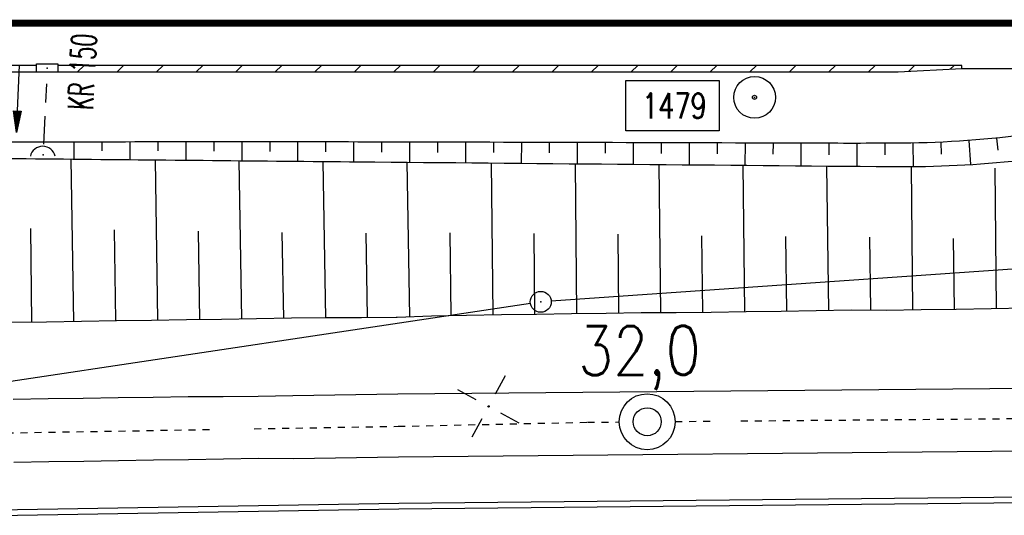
# Model space of a CAD drawing. Extents: x 0 to 1135, y 0 to 420.
# Tile 27 of 81: x 513 to 583, y 171 to 207. Entities that reach past the tile are written whole.
import ezdxf
from ezdxf.enums import TextEntityAlignment as Align

# ---------------------------------------------------------------- set-up
doc = ezdxf.new("R2010")
doc.units = 0
doc.header["$LTSCALE"] = 2
doc.header["$MEASUREMENT"] = 0
for name, pattern in [('ACAD_ISO10W100W', [0.5, 0.25, -0.25]), ('AUSGEZOGEN', [0]), ('GESTRICH-X2', [1.5, 1, -0.5])]:
    doc.linetypes.add(name, pattern=pattern)
doc.layers.get('0').update_dxf_attribs({"color": 8, "linetype": 'AUSGEZOGEN'})
for name, color, linetype in [('Bahnachse', 7, 'CONTINUOUS'), ('BOESCHG', 8, 'AUSGEZOGEN'), ('Boeschungen', 15, 'CONTINUOUS'), ('Böschungen', 15, 'CONTINUOUS'), ('DURCHL', 200, 'GESTRICH-X2'), ('FBRTOP', 8, 'AUSGEZOGEN'), ('Gleisachsen', 7, 'CONTINUOUS'), ('GRABEN', 8, 'AUSGEZOGEN'), ('GRENZL-BAB', 7, 'AUSGEZOGEN'), ('GRENZP-BAB', 7, 'AUSGEZOGEN'), ('Kabelanlagen', 15, 'CONTINUOUS'), ('KANAL', 200, 'GESTRICH-X2'), ('NETZ', 250, 'AUSGEZOGEN'), ('PFEIL', 200, 'CONTINUOUS'), ('PP', 8, 'AUSGEZOGEN'), ('SCHLITZRINNE', 200, 'AUSGEZOGEN'), ('SCHSYMBOL', 200, 'AUSGEZOGEN'), ('TEXTO', 200, 'CONTINUOUS')]:
    doc.layers.add(name, color=color, linetype=linetype)
doc.styles.add('ROMANS', font='romans.shx', dxfattribs={"width": 0.8})

# ---------------------------------------------------------------- blocks, each defined once
blk = doc.blocks.new('IKR')
at = {"color": 0}
for p, q in [((0, 1), (0, 2.5)), ((-2.5, 0), (-1, 0)), ((1, 0), (2.5, 0)), ((0, -2.5), (0, -1))]:
    blk.add_line(p, q, dxfattribs=at)
blk.add_circle((0, 0), 0.05, dxfattribs=at)
blk.add_point((0, 0), dxfattribs=at)
blk = doc.blocks.new('PKT')
at = {"color": 0}
blk.add_circle((0, 0), 0.15, dxfattribs=at)
blk.add_point((0, 0), dxfattribs=at)
blk = doc.blocks.new('PP')
at = {"color": 0}
blk.add_circle((0, -0.006), 1.493, dxfattribs=at)
blk.add_point((0, 0), dxfattribs=at)
blk = doc.blocks.new('GST')
at = {"color": 0}
blk.add_circle((0, 0), 0.75, dxfattribs=at)
blk.add_point((0, 0), dxfattribs=at)
blk = doc.blocks.new('30')
at = {"color": 0}
for p, q in [((-0.75, -0.29), (-0.75, 0.293)), ((-0.75, 0.293), (0.753, 0.293)), ((0.753, 0.293), (0.753, -0.29)), ((0.753, -0.29), (-0.75, -0.29))]:
    blk.add_line(p, q, dxfattribs=at)
blk.add_point((0, 0), dxfattribs=at)
blk = doc.blocks.new('42')
at = {"color": 0}
blk.add_arc((-0.025, -0.311), 0.91, 12.5363, 167.4637, dxfattribs=at)
blk.add_point((0, 0), dxfattribs=at)
blk = doc.blocks.new('PFEIL2')
at = {"color": 0}
for p, q in [((0.88, 0.002), (-2.401, -0.012)), ((0.881, -0.271), (0.879, 0.276)), ((0.879, 0.276), (2.429, 0.009)), ((0.911, 0.27), (0.879, 0.265)), ((0.965, 0.261), (0.879, 0.246)), ((1.019, 0.252), (0.879, 0.228)), ((1.073, 0.242), (0.879, 0.209)), ((1.127, 0.233), (0.879, 0.191)), ((1.181, 0.224), (0.879, 0.172)), ((1.235, 0.214), (0.879, 0.154)), ((1.289, 0.205), (0.879, 0.135)), ((1.343, 0.196), (0.879, 0.117)), ((1.397, 0.187), (0.879, 0.098)), ((1.451, 0.177), (0.879, 0.08)), ((1.505, 0.168), (0.879, 0.061)), ((1.559, 0.159), (0.88, 0.043)), ((1.613, 0.149), (0.88, 0.024)), ((1.668, 0.14), (0.88, 0.006)), ((1.722, 0.131), (0.88, -0.013)), ((1.776, 0.121), (0.88, -0.031)), ((1.83, 0.112), (0.88, -0.05)), ((1.884, 0.103), (0.88, -0.068)), ((1.938, 0.094), (0.88, -0.087)), ((1.992, 0.084), (0.88, -0.105)), ((2.046, 0.075), (0.88, -0.124)), ((2.1, 0.066), (0.88, -0.142)), ((2.154, 0.056), (0.88, -0.161)), ((2.208, 0.047), (0.88, -0.179)), ((2.262, 0.038), (0.881, -0.198)), ((2.316, 0.029), (0.881, -0.216)), ((2.37, 0.019), (0.881, -0.235)), ((2.424, 0.01), (0.881, -0.253)), ((2.429, 0.009), (0.881, -0.271))]:
    blk.add_line(p, q, dxfattribs=at)

msp = doc.modelspace()

# ---------------------------------------------------------------- hatches: boundary and pattern name
at = {"layer": 'SCHLITZRINNE'}
h = msp.add_hatch(dxfattribs=at)
h.set_pattern_fill('ANSI31', color=256, scale=16, style=0)
h.paths.add_polyline_path([(402.418, 203.325), (393.491, 203.323), (393.486, 203.122), (398.358, 202.999), (402.418, 202.991)])
h.paths.add_polyline_path([(414.94, 203.327), (413.067, 203.326), (413.067, 203.015), (414.941, 203.011)])
h.paths.add_polyline_path([(420.896, 203.328), (414.954, 203.327), (414.955, 203.011), (420.899, 203), (420.897, 203.016)])
h.paths.add_polyline_path([(423.208, 203.328), (420.912, 203.328), (420.913, 203), (423.207, 202.995)])
h.paths.add_polyline_path([(432.077, 203.329), (424.71, 203.328), (424.71, 202.993), (432.068, 202.979), (432.068, 202.882), (432.077, 202.882)])
h.paths.add_polyline_path([(436.101, 203.33), (433.58, 203.33), (433.58, 202.882), (436.101, 202.882)])
h.paths.add_polyline_path([(466.166, 203.335), (437.603, 203.33), (437.603, 202.882), (447.448, 202.882), (466.166, 202.882)])
h.paths.add_polyline_path([(499.869, 203.34), (467.669, 203.335), (467.669, 202.882), (499.877, 202.882)])
h.paths.add_polyline_path([(501.814, 203.341), (499.869, 203.34), (499.877, 202.882), (501.813, 202.882)])
h.paths.add_polyline_path([(505.342, 203.341), (501.814, 203.341), (501.813, 202.882), (505.35, 202.882)])
h.paths.add_polyline_path([(513.911, 203.343), (505.342, 203.341), (505.35, 202.882), (513.911, 202.882)])
h.paths.add_polyline_path([(580.072, 203.353), (515.414, 203.343), (515.414, 202.882), (575.521, 202.881), (580.072, 203.121)])

# ---------------------------------------------------------------- linework, layer by layer
at = {"layer": 'Bahnachse', "linetype": 'ACAD_ISO10W100W'}
for points in [[(564.285, 177.906), (656.554, 178.704)], [(529.46, 177.348), (539.766, 177.522)], [(539.766, 177.522), (553.312, 177.811), (555.58, 177.83)], [(559.58, 177.865), (562.413, 177.889)], [(468.772, 176.323), (526.502, 177.298)]]:
    msp.add_lwpolyline(points, dxfattribs=at)
at = {"layer": 'Bahnachse', "linetype": 'Continuous'}
for radius in [2, 1]:
    msp.add_circle((557.58, 177.848), radius, dxfattribs=at)
at = {"layer": 'BOESCHG'}
for p, q in [((580.573, 197.981), (580.7, 196.256)), ((582.565, 198.154), (582.653, 197.283)), ((516.578, 197.865), (516.58, 196.646)), ((518.578, 197.867), (518.579, 197.247)), ((520.578, 197.87), (520.579, 196.607)), ((522.578, 197.872), (522.579, 197.23)), ((524.578, 197.873), (524.579, 196.569)), ((526.578, 197.875), (526.578, 197.212)), ((528.578, 197.876), (528.578, 196.531)), ((530.578, 197.875), (530.578, 197.194)), ((532.578, 197.874), (532.577, 196.494)), ((534.578, 197.872), (534.577, 197.174)), ((536.578, 197.869), (536.575, 196.457)), ((538.578, 197.865), (538.576, 197.152)), ((540.578, 197.86), (540.575, 196.421)), ((542.578, 197.856), (542.576, 197.129)), ((544.578, 197.851), (544.574, 196.384)), ((546.578, 197.846), (546.576, 197.106)), ((548.578, 197.841), (548.574, 196.348)), ((550.578, 197.836), (550.576, 197.083)), ((552.578, 197.83), (552.574, 196.312)), ((554.578, 197.825), (554.576, 197.059)), ((556.578, 197.819), (556.573, 196.275)), ((558.578, 197.813), (558.576, 197.035)), ((560.578, 197.807), (560.573, 196.239)), ((562.578, 197.801), (562.575, 197.011)), ((564.578, 197.794), (564.573, 196.203)), ((566.578, 197.788), (566.575, 196.986)), ((568.578, 197.781), (568.572, 196.166)), ((570.578, 197.776), (570.576, 196.962)), ((572.578, 197.774), (572.578, 196.13)), ((574.578, 197.777), (574.58, 196.944)), ((576.578, 197.794), (576.612, 196.108)), ((578.576, 197.861), (578.616, 197.008))]:
    msp.add_line(p, q, dxfattribs=at)
at = {"layer": 'BOESCHG', "flags": 128}
msp.add_lwpolyline([(680.499, 197.4, -0.00082), (662.477, 197.72, -0.002095), (655.422, 197.886, -0.000433), (622.23, 198.836, 0.001699), (613.763, 199.057, 0.004972), (604.723, 199.172, 0.004555), (594.854, 199.11, 0.027747), (584.542, 198.378, -0.030879), (575.27, 197.777, -0.001585), (568.768, 197.779, 0.00033), (537.539, 197.866, 0.000685), (526.941, 197.874, 0.00034), (505.596, 197.846)], format="xyb", dxfattribs=at)
at = {"layer": 'Boeschungen', "linetype": 'Continuous'}
for points in [[(540.592, 185.377), (540.406, 196.422)], [(546.55, 185.53), (546.444, 196.367)], [(552.554, 185.582), (552.44, 196.313)], [(558.558, 185.684), (558.436, 196.258)], [(564.561, 185.736), (564.432, 196.204)], [(570.564, 185.788), (570.427, 196.15)], [(576.568, 185.889), (576.471, 196.145)], [(582.572, 185.941), (582.47, 195.997)], [(543.548, 185.454), (543.493, 191.357)], [(549.552, 185.556), (549.494, 191.309)], [(555.555, 185.608), (555.494, 191.261)], [(561.559, 185.71), (561.494, 191.163)], [(567.563, 185.762), (567.495, 191.115)], [(573.567, 185.863), (573.495, 191.067)], [(579.57, 185.915), (579.495, 190.969)], [(539.698, 185.341), (542.147, 185.438), (544.649, 185.477), (547.15, 185.515), (549.652, 185.553), (552.154, 185.592), (554.655, 185.63), (557.157, 185.668), (559.658, 185.657), (562.159, 185.695), (564.661, 185.733), (567.163, 185.771), (569.664, 185.81), (572.166, 185.848), (574.667, 185.836), (577.168, 185.875), (579.67, 185.913), (582.172, 185.951), (584.673, 185.99)]]:
    msp.add_lwpolyline(points, dxfattribs=at)
at = {"layer": 'Böschungen', "linetype": 'Continuous'}
for points in [[(516.57, 185.009), (516.374, 196.647)], [(522.574, 185.111), (522.411, 196.59)], [(528.579, 185.213), (528.404, 196.533)], [(534.582, 185.265), (534.397, 196.477)], [(513.569, 184.983), (513.484, 191.687)], [(519.573, 185.085), (519.483, 191.589)], [(525.576, 185.137), (525.483, 191.491)], [(531.58, 185.239), (531.482, 191.393)], [(537.585, 185.341), (537.483, 191.345)], [(512.118, 184.969), (514.619, 185.007), (517.121, 185.045), (519.623, 185.084), (522.125, 185.122), (524.626, 185.16), (527.128, 185.198), (529.63, 185.237), (532.131, 185.275), (534.633, 185.313), (537.134, 185.302), (539.635, 185.34), (539.698, 185.341)]]:
    msp.add_lwpolyline(points, dxfattribs=at)
at = {"layer": 'DURCHL'}
msp.add_line((514.42, 197.709), (514.629, 202.037), dxfattribs=at)
at = {"layer": 'FBRTOP', "const_width": 0.5}
msp.add_lwpolyline([(25, 206.373), (447.448, 206.371), (747.448, 206.371), (922.448, 206.371), (950, 206.371)], dxfattribs=at)
at = {"layer": 'FBRTOP'}
msp.add_lwpolyline([(580.072, 203.121), (724.293, 203.121)], dxfattribs=at)
at = {"layer": 'Gleisachsen', "linetype": 'Continuous'}
for p, q in [((539.745, 179.835), (678.888, 181.147)), ((539.784, 175.333), (678.739, 176.646))]:
    msp.add_line(p, q, dxfattribs=at)
for points in [[(512.232, 179.464), (514.734, 179.503), (517.235, 179.541), (519.737, 179.579), (522.239, 179.617), (524.741, 179.656), (527.241, 179.644), (529.743, 179.682), (532.244, 179.721), (539.745, 179.835)], [(512.271, 174.962), (514.773, 175), (517.274, 175.038), (519.776, 175.077), (522.278, 175.115), (524.779, 175.153), (527.281, 175.192), (529.783, 175.23), (532.283, 175.218), (539.784, 175.333)]]:
    msp.add_lwpolyline(points, dxfattribs=at)
at = {"layer": 'GRABEN', "flags": 128}
msp.add_lwpolyline([(505.152, 196.756, 0.000052), (526.496, 196.551, 0.000106), (536.951, 196.453, 0.000008), (573.962, 196.118, 0.000244), (575.244, 196.107, 0.02921), (584.232, 196.559, -0.023106), (595.583, 197.27, -0.004178), (607.214, 197.363, -0.006651), (614.521, 197.263, -0.00077), (621.629, 197.06, 0.000163), (655.185, 196.061, 0.000611), (662.467, 195.856, 0.000246), (680.571, 195.376)], format="xyb", dxfattribs=at)
at = {"layer": 'GRENZL-BAB'}
for p, q in [((628.916, 191.915), (550.715, 186.482)), ((549.225, 186.319), (510.311, 180.456))]:
    msp.add_line(p, q, dxfattribs=at)
at = {"layer": 'Kabelanlagen', "linetype": 'Continuous'}
for p, q in [((539.813, 172.022), (678.952, 173.397)), ((539.82, 171.622), (678.979, 172.998)), ((425.869, 170.097), (539.813, 172.022)), ((425.876, 169.697), (539.82, 171.622))]:
    msp.add_line(p, q, dxfattribs=at)
at = {"layer": 'KANAL'}
msp.add_line((514.42, 197.709), (514.629, 202.037), dxfattribs=at)
at = {"layer": 'PP', "flags": 128}
msp.add_lwpolyline([(556.049, 198.661), (556.047, 202.261), (562.733, 202.264), (562.735, 198.664)], close=True, dxfattribs=at)
at = {"layer": 'SCHLITZRINNE'}
for p, q in [((575.521, 202.881), (580.072, 203.121)), ((580.072, 203.121), (580.072, 203.353))]:
    msp.add_line(p, q, dxfattribs=at)
for points in [[(432.068, 202.882), (447.448, 202.882), (575.521, 202.881)], [(513.911, 203.343), (467.669, 203.335)], [(580.072, 203.353), (515.414, 203.343)]]:
    msp.add_lwpolyline(points, dxfattribs=at)

# ---------------------------------------------------------------- block references
at = {"layer": 'GRENZP-BAB'}
msp.add_blockref('GST', (549.967, 186.431), dxfattribs=at)
at = {"layer": 'NETZ', "rotation": 151.5965}
msp.add_blockref('IKR', (546.229, 178.944), dxfattribs=at)
at = {"layer": 'PFEIL', "rotation": 266.9964673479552}
msp.add_blockref('PFEIL2', (512.578, 200.972), dxfattribs=at)
at = {"layer": 'PP', "rotation": 61.59649567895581}
for name in ['PP', 'PKT']:
    msp.add_blockref(name, (565.254, 201.063), dxfattribs=at)
at = {"layer": 'SCHSYMBOL', "rotation": 359.9999956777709}
for name, p in [('30', (514.661, 203.161)), ('42', (514.372, 196.961))]:
    msp.add_blockref(name, p, dxfattribs=at)

# ---------------------------------------------------------------- texts
at = {"layer": 'Bahnachse', "linetype": 'Continuous', "style": 'ROMANS', "oblique": 360, "width": 0.8337}
msp.add_text('32,0', height=3.5, rotation=0.31649, dxfattribs=at).set_placement((552.655, 181.175))
at = {"layer": 'PP', "style": 'ROMANS', "width": 0.75}
msp.add_text('1479', height=1.8, rotation=0.02841, dxfattribs=at).set_placement((561.835, 199.563), align=Align.RIGHT)
at = {"layer": 'TEXTO', "style": 'ROMANS', "width": 0.6}
msp.add_text('KR 150', height=1.8, rotation=86.99647, dxfattribs=at).set_placement((518.074, 202.847), align=Align.CENTER)

doc.saveas('drawing.dxf')
